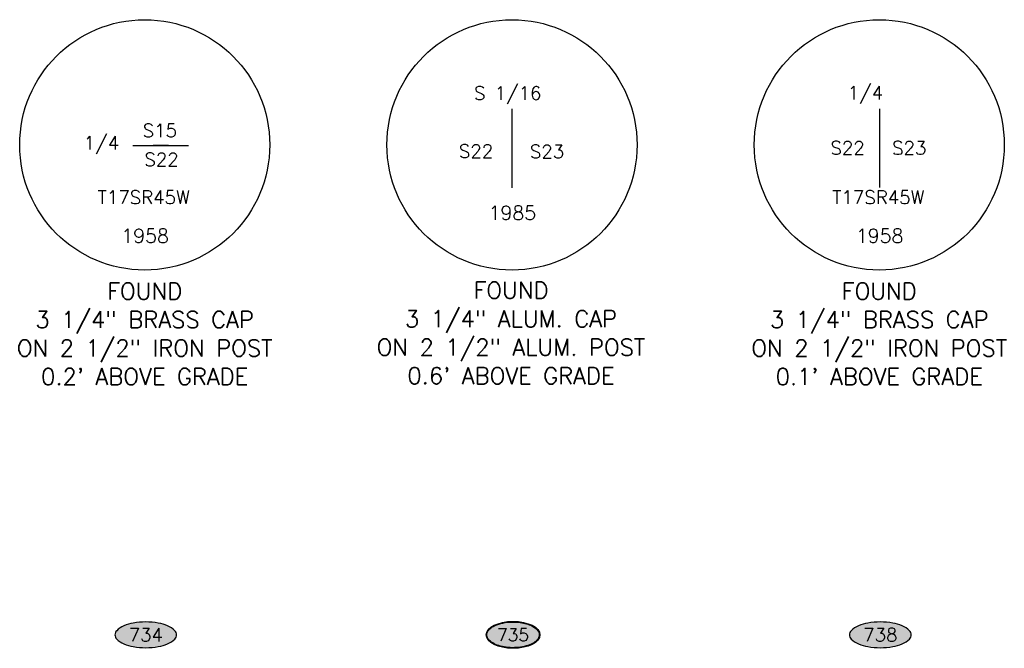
# Model space of a CAD drawing. Header units: feet. Extents: x 30669 to 99318, y 4696 to 26220.
# Tile 5 of 128: x 30672 to 34216, y 19776 to 22036. Entities that reach past the tile are written whole.
import ezdxf
from ezdxf.enums import TextEntityAlignment as Align

# ---------------------------------------------------------------- set-up
doc = ezdxf.new("R2010")
doc.units = ezdxf.units.FT
doc.header["$LTSCALE"] = 600
doc.header["$MEASUREMENT"] = 0
doc.layers.get('0').update_dxf_attribs({"linetype": 'CONTINUOUS'})
for name, color, linetype in [('EMASK', 155, 'CONTINUOUS'), ('ETRP', 2, 'CONTINUOUS'), ('ETRP-NUM', 2, 'CONTINUOUS')]:
    doc.layers.add(name, color=color, linetype=linetype)
doc.styles.add('L100', font='simplex', dxfattribs={"height": 60})
doc.styles.add('L80', font='simplex', dxfattribs={"height": 48})
doc.styles.add('PL80', font='SIMPLEX.shx', dxfattribs={"height": 0.48})

# ---------------------------------------------------------------- blocks, each defined once
blk = doc.blocks.new('Ovalid')
at = {"layer": 'EMASK'}
h = blk.add_hatch(color=256, dxfattribs=at)
edge = h.paths.add_edge_path()
edge.add_arc((0.1493, 0), 0.0355, 0, 44.83084)
edge.add_arc((0.0788, -0.0701), 0.135, 44.83084, 67.38014)
edge.add_arc((0.0313, -0.184), 0.2583, 67.38014, 80.20785)
edge.add_arc((0, -0.3655), 0.4425, 80.20785, 90)
edge.add_arc((0, -0.3655), 0.4425, 90, 99.79215)
edge.add_arc((-0.0313, -0.184), 0.2583, 99.79215, 112.61986)
edge.add_arc((-0.0788, -0.0701), 0.135, 112.61986, 135.16916)
edge.add_arc((-0.1493, 0), 0.0355, 135.16916, 180)
edge.add_arc((-0.1493, 0), 0.0355, 180, 224.83084)
edge.add_arc((-0.0788, 0.0701), 0.135, 224.83084, 247.38014)
edge.add_arc((-0.0313, 0.184), 0.2583, 247.38014, 260.20785)
edge.add_arc((0, 0.3655), 0.4425, 260.20785, 270)
edge.add_arc((0, 0.3655), 0.4425, 270, 279.79215)
edge.add_arc((0.0313, 0.184), 0.2583, 279.79215, 292.61986)
edge.add_arc((0.0788, 0.0701), 0.135, 292.61986, 315.16916)
edge.add_arc((0.1493, 0), 0.0355, 315.16916, 360)
blk.add_lwpolyline([(0.1848, 0, 0.198145), (0.1745, 0.025, 0.098709), (0.1307, 0.0544, 0.05603), (0.0753, 0.0706, 0.042752), (0, 0.077, 0.042752), (-0.0753, 0.0706, 0.05603), (-0.1307, 0.0544, 0.098709), (-0.1745, 0.025, 0.198145), (-0.1848, 0, 0.198145), (-0.1745, -0.025, 0.098709), (-0.1307, -0.0544, 0.05603), (-0.0753, -0.0706, 0.042752), (0, -0.077, 0.042752), (0.0753, -0.0706, 0.05603), (0.1307, -0.0544, 0.098709), (0.1745, -0.025, 0.198145)], format="xyb", close=True)
at = {"style": 'L80'}
blk.add_attdef('ID', text='', height=0.08, dxfattribs=at).set_placement((0, 0), align=Align.MIDDLE)
blk = doc.blocks.new('NUMOVAL')
at = {"layer": 'ETRP-NUM'}
h = blk.add_hatch(color=155, dxfattribs=at)
edge = h.paths.add_edge_path()
edge.add_spline(control_points=[(-21.12, 0), (-21.12, -1.01), (-20.81, -2.02), (-19.54, -4.01), (-18.58, -4.97), (-16.09, -6.72), (-14.56, -7.51), (-11.07, -8.82), (-9.11, -9.35), (-4.96, -10.07), (-2.77, -10.27), (1.63, -10.33), (3.84, -10.19), (8.06, -9.58), (10.07, -9.11), (13.7, -7.89), (15.32, -7.14), (18.01, -5.45), (19.07, -4.51), (20.43, -2.72), (20.83, -1.88), (21.19, -0.21), (21.15, 0.63), (20.65, 2.29), (20.18, 3.12), (18.81, 4.73), (17.9, 5.5), (15.71, 6.91), (14.42, 7.55), (11.56, 8.65), (9.98, 9.11), (6.63, 9.82), (4.86, 10.06), (0.54, 10.37), (-2.05, 10.33), (-7.03, 9.79), (-9.42, 9.29), (-13.69, 7.92), (-15.56, 7.04), (-18.19, 5.28), (-19.1, 4.46), (-20.43, 2.74), (-20.85, 1.86), (-21.09, 0.65), (-21.12, 0.32), (-21.12, 0)], knot_values=[0, 0, 0, 0, 0.308807, 0.308807, 0.617614, 0.617614, 0.926421, 0.926421, 1.235228, 1.235228, 1.544035, 1.544035, 1.852842, 1.852842, 2.161649, 2.161649, 2.470456, 2.470456, 2.779263, 2.779263, 3.0349, 3.0349, 3.290537, 3.290537, 3.546175, 3.546175, 3.801812, 3.801812, 4.057449, 4.057449, 4.313087, 4.313087, 4.568724, 4.568724, 4.926703, 4.926703, 5.284681, 5.284681, 5.64266, 5.64266, 5.913232, 5.913232, 6.183804, 6.183804, 6.283185, 6.283185, 6.283185, 6.283185], degree=3, periodic=0)
blk.add_ellipse((0, 0), major_axis=(-21.62, 0), ratio=0.499656)
at = {"layer": 'ETRP-NUM', "color": 155}
blk.add_open_spline([(-21.12, 0), (-21.12, -1.01), (-20.81, -2.02), (-19.54, -4.01), (-18.58, -4.97), (-16.09, -6.72), (-14.56, -7.51), (-11.07, -8.82), (-9.11, -9.35), (-4.96, -10.07), (-2.77, -10.27), (1.63, -10.33), (3.84, -10.19), (8.06, -9.58), (10.07, -9.11), (13.7, -7.89), (15.32, -7.14), (18.01, -5.45), (19.07, -4.51), (20.43, -2.72), (20.83, -1.88), (21.19, -0.21), (21.15, 0.63), (20.65, 2.29), (20.18, 3.12), (18.81, 4.73), (17.9, 5.5), (15.71, 6.91), (14.42, 7.55), (11.56, 8.65), (9.98, 9.11), (6.63, 9.82), (4.86, 10.06), (0.54, 10.37), (-2.05, 10.33), (-7.03, 9.79), (-9.42, 9.29), (-13.69, 7.92), (-15.56, 7.04), (-18.19, 5.28), (-19.1, 4.46), (-20.43, 2.74), (-20.85, 1.86), (-21.09, 0.65), (-21.12, 0.32), (-21.12, 0)], degree=3, knots=[0, 0, 0, 0, 0.308807, 0.308807, 0.617614, 0.617614, 0.926421, 0.926421, 1.235228, 1.235228, 1.544035, 1.544035, 1.852842, 1.852842, 2.161649, 2.161649, 2.470456, 2.470456, 2.779263, 2.779263, 3.0349, 3.0349, 3.290537, 3.290537, 3.546175, 3.546175, 3.801812, 3.801812, 4.057449, 4.057449, 4.313087, 4.313087, 4.568724, 4.568724, 4.926703, 4.926703, 5.284681, 5.284681, 5.64266, 5.64266, 5.913232, 5.913232, 6.183804, 6.183804, 6.283185, 6.283185, 6.283185, 6.283185], dxfattribs=at)
at = {"style": 'L100'}
blk.add_attdef('NUM', text='', height=10, dxfattribs=at).set_placement((0, 0), align=Align.MIDDLE_CENTER)

msp = doc.modelspace()

# ---------------------------------------------------------------- linework, layer by layer
at = {"layer": 'ETRP'}
for p, q in [((32444.3, 21432), (32444.3, 21715.5)), ((33767.9, 21432.2), (33768.3, 21715.6)), ((31080.1, 21583.7), (31280.1, 21583.7)), ((31207.4, 21583.7), (31152.8, 21583.7))]:
    msp.add_line(p, q, dxfattribs=at)
for centre in [(31122.3, 21586), (32444.3, 21586), (33766.3, 21586)]:
    msp.add_circle(centre, 450, dxfattribs=at)

# ---------------------------------------------------------------- block references
for name, p, xscale, yscale, zscale, values in [('Ovalid', (31126.1, 19824.2), 600, 600, 600, {'ID': '734'}), ('NUMOVAL', (32448.1, 19824.2), 4.478502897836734, 4.478502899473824, 4.478502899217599, {'NUM': '735'}), ('Ovalid', (33770.1, 19824.2), 600, 600, 600, {'ID': '738'})]:
    msp.add_blockref(name, p, dxfattribs=dict(at, xscale=xscale, yscale=yscale, zscale=zscale)).add_auto_attribs(values)

# ---------------------------------------------------------------- texts
for s, height, style, p in [('S 1/16', 48, 'PL80', (32429, 21748.2)), ('1/4', 48, 'PL80', (33716.3, 21749.6)), ('S15', 48, 'PL80', (31176.9, 21613.5)), ('1/4', 48, 'PL80', (30966.5, 21569.1)), ('S22', 48, 'PL80', (32315, 21539.1)), ('S23', 48, 'PL80', (32570.4, 21537.9)), ('S22', 48, 'PL80', (33652.2, 21550.9)), ('S23', 48, 'PL80', (33874.2, 21550.8)), ('S22', 48, 'PL80', (31182.9, 21509.5)), ('T17SR45W', 48, 'PL80', (31118.8, 21373.4)), ('T17SR45W', 48, 'PL80', (33762.8, 21373.4)), ('1985', 50, 'PL80', (32445.5, 21316.9)), ('1958', 50, 'PL80', (31123.5, 21234.2)), ('1958', 50, 'PL80', (33767.5, 21234.2)), ('FOUND', 60, 'L100', (31122.3, 21029.9)), ('FOUND', 60, 'L100', (32440.8, 21033)), ('FOUND', 60, 'L100', (33766.3, 21029.9)), ('3 1/4" BRASS CAP', 60, 'L100', (31122.3, 20927.6)), ('3 1/4" ALUM. CAP', 60, 'L100', (32440.8, 20930.6)), ('3 1/4" BRASS CAP', 60, 'L100', (33766.3, 20927.6)), ('ON 2 1/2" IRON POST', 60, 'L100', (31122.3, 20825.2)), ('ON 2 1/2" ALUM. POST', 60, 'L100', (32440.8, 20828.2)), ('ON 2 1/2" IRON POST', 60, 'L100', (33766.3, 20825.2)), ("0.2' ABOVE GRADE", 60, 'L100', (31122.3, 20722.8)), ("0.6' ABOVE GRADE", 60, 'L100', (32440.8, 20725.8)), ("0.1' ABOVE GRADE", 60, 'L100', (33766.3, 20722.8))]:
    msp.add_text(s, height=height, dxfattribs=dict(at, style=style)).set_placement(p, align=Align.CENTER)

doc.saveas('drawing.dxf')
